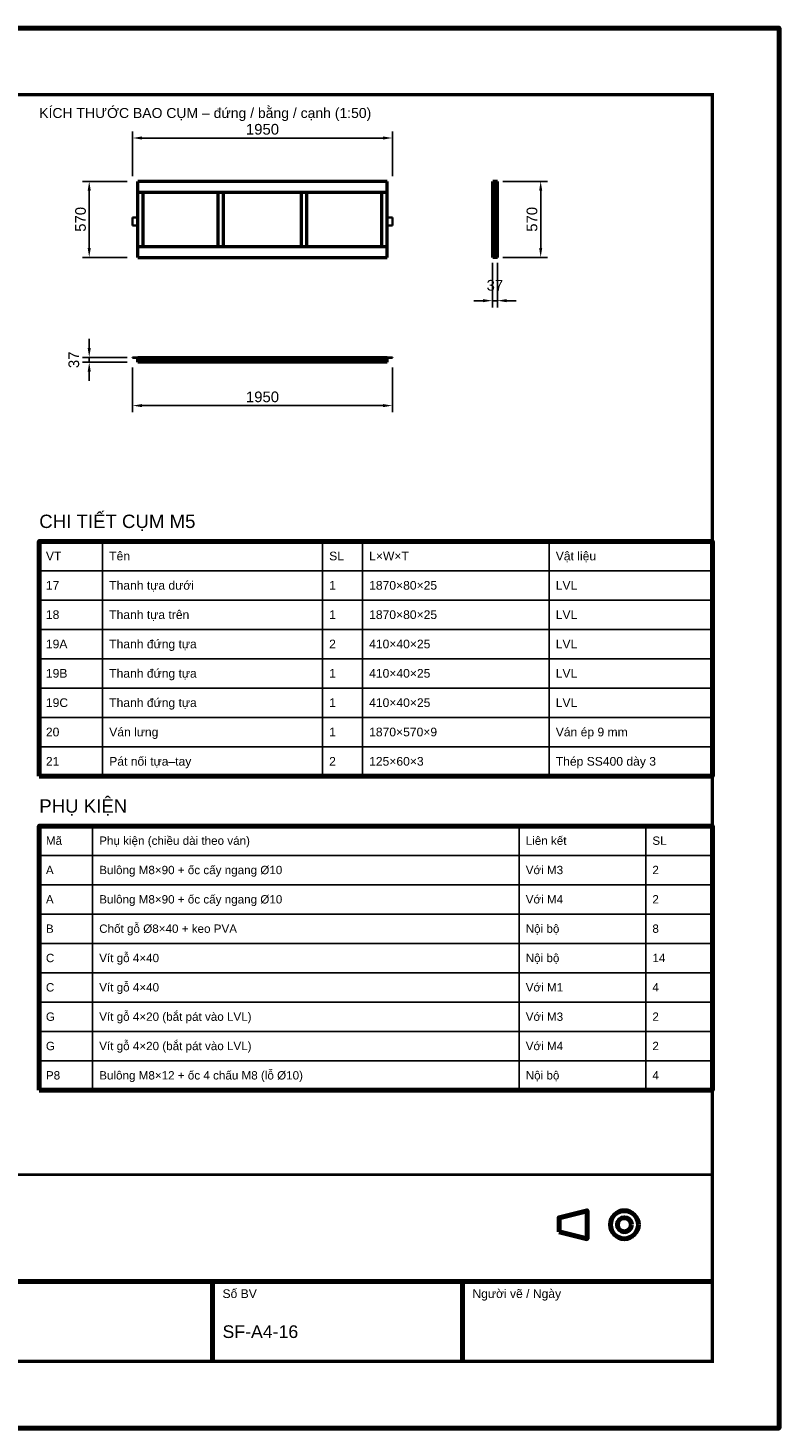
# Model space of a CAD drawing. Header units: millimetres. Extents: x 0 to 2970, y 0 to 2100.
# Tile 2 of 2: x 1843 to 2970, y 0 to 2100. Entities that reach past the tile are written whole.
import ezdxf
from ezdxf.enums import TextEntityAlignment as Align

# ---------------------------------------------------------------- set-up
doc = ezdxf.new("R2010")
doc.units = ezdxf.units.MM
doc.header["$LTSCALE"] = 10
for name, color, linetype, lineweight in [('0-KHUNG-BANVE', 7, 'CONTINUOUS', 70), ('1-NET-THAY', 7, 'CONTINUOUS', 50), ('11-SAT', 1, 'Continuous', 35), ('3-KICH-THUOC', 1, 'CONTINUOUS', 18), ('6-CHU', 7, 'CONTINUOUS', 25), ('7-BANG-KE', 7, 'CONTINUOUS', 25)]:
    doc.layers.add(name, color=color, linetype=linetype, lineweight=lineweight)
doc.styles.add('VN', font='arial.ttf')
doc.dimstyles.new('A4', dxfattribs={"dimscale": 10, "dimtxt": 1.6, "dimasz": 1.4, "dimexe": 1, "dimexo": 0.8, "dimgap": 0.5, "dimtad": 1, "dimdec": 1, "dimtxsty": 'VN', "dimcen": 2.5, "dimclrd": 1, "dimclre": 1, "dimclrt": 7, "dimazin": 3, "dimtfac": 1, "dimtmove": 0, "dimatfit": 3})

msp = doc.modelspace()

# ---------------------------------------------------------------- linework, layer by layer
at = {"layer": '0-KHUNG-BANVE'}
for p, q in [((1370, 220), (2870, 220)), ((2120, 100), (2120, 220)), ((2495, 100), (2495, 220))]:
    msp.add_line(p, q, dxfattribs=at)
for points in [[(0, 0), (2970, 0), (2970, 2100), (0, 2100)], [(1860, 978), (2870, 978), (2870, 1330), (1860, 1330)], [(1860, 507), (2870, 507), (2870, 903), (1860, 903)], [(2640, 294.5), (2682, 284), (2682, 326), (2640, 315.5)]]:
    msp.add_lwpolyline(points, close=True, dxfattribs=at)
for points, const_width in [([(200, 100), (2870, 100), (2870, 2000), (200, 2000)], 5), ([(1370, 100), (2870, 100), (2870, 380), (1370, 380)], 4)]:
    msp.add_lwpolyline(points, close=True, dxfattribs=dict(at, const_width=const_width))
for radius in [21, 10.5]:
    msp.add_circle((2738, 305), radius, dxfattribs=at)
at = {"layer": '1-NET-THAY'}
for p, q in [((2382, 1870), (2008, 1870)), ((2008, 1854), (2008, 1870)), ((2382, 1854), (2382, 1870)), ((2542.4, 1870), (2540.6, 1870)), ((2540.6, 1756), (2540.6, 1870)), ((2547.4, 1870), (2542.4, 1870)), ((2542.4, 1854), (2542.4, 1870)), ((2547.4, 1854), (2547.4, 1870)), ((2008, 1854), (2382, 1854)), ((2008, 1772), (2008, 1854)), ((2016, 1772), (2016, 1854)), ((2128.667, 1772), (2128.667, 1854)), ((2136.667, 1772), (2136.667, 1854)), ((2253.333, 1772), (2253.333, 1854)), ((2261.333, 1772), (2261.333, 1854)), ((2374, 1772), (2374, 1854)), ((2382, 1772), (2382, 1854)), ((2547.4, 1854), (2542.4, 1854)), ((2542.4, 1772), (2542.4, 1854)), ((2547.4, 1772), (2547.4, 1854)), ((2382, 1772), (2008, 1772)), ((2008, 1756), (2008, 1772)), ((2382, 1756), (2382, 1772)), ((2547.4, 1772), (2542.4, 1772)), ((2542.4, 1756), (2542.4, 1772)), ((2547.4, 1756), (2547.4, 1772)), ((2008, 1756), (2382, 1756)), ((2542.4, 1756), (2540.6, 1756)), ((2547.4, 1756), (2542.4, 1756)), ((2008, 1603.6), (2008, 1605.4)), ((2382, 1605.4), (2008, 1605.4)), ((2008, 1598.6), (2008, 1603.6)), ((2382, 1603.6), (2008, 1603.6)), ((2382, 1598.6), (2008, 1598.6)), ((2382, 1603.6), (2382, 1605.4)), ((2382, 1598.6), (2382, 1603.6))]:
    msp.add_line(p, q, dxfattribs=at)
at = {"layer": '11-SAT'}
for p, q in [((2008, 1816), (2000, 1816)), ((2000, 1804), (2000, 1816)), ((2390, 1816), (2382, 1816)), ((2390, 1804), (2390, 1816)), ((2540.6, 1816), (2540, 1816)), ((2540, 1804), (2540, 1816)), ((2000, 1804), (2008, 1804)), ((2382, 1804), (2390, 1804)), ((2540.6, 1804), (2540, 1804)), ((2000, 1605.4), (2000, 1606)), ((2025, 1606), (2000, 1606)), ((2008, 1605.4), (2000, 1605.4)), ((2025, 1605.4), (2025, 1606)), ((2365, 1605.4), (2365, 1606)), ((2390, 1606), (2365, 1606)), ((2390, 1605.4), (2382, 1605.4)), ((2390, 1605.4), (2390, 1606))]:
    msp.add_line(p, q, dxfattribs=at)
at = {"layer": '7-BANG-KE'}
for points in [[(1860, 1286), (1955, 1286), (1955, 1330), (1860, 1330)], [(1955, 1286), (2285, 1286), (2285, 1330), (1955, 1330)], [(2285, 1286), (2345, 1286), (2345, 1330), (2285, 1330)], [(2345, 1286), (2625, 1286), (2625, 1330), (2345, 1330)], [(2625, 1286), (2870, 1286), (2870, 1330), (2625, 1330)], [(1860, 1242), (1955, 1242), (1955, 1286), (1860, 1286)], [(1955, 1242), (2285, 1242), (2285, 1286), (1955, 1286)], [(2285, 1242), (2345, 1242), (2345, 1286), (2285, 1286)], [(2345, 1242), (2625, 1242), (2625, 1286), (2345, 1286)], [(2625, 1242), (2870, 1242), (2870, 1286), (2625, 1286)], [(1860, 1198), (1955, 1198), (1955, 1242), (1860, 1242)], [(1955, 1198), (2285, 1198), (2285, 1242), (1955, 1242)], [(2285, 1198), (2345, 1198), (2345, 1242), (2285, 1242)], [(2345, 1198), (2625, 1198), (2625, 1242), (2345, 1242)], [(2625, 1198), (2870, 1198), (2870, 1242), (2625, 1242)], [(1860, 1154), (1955, 1154), (1955, 1198), (1860, 1198)], [(1955, 1154), (2285, 1154), (2285, 1198), (1955, 1198)], [(2285, 1154), (2345, 1154), (2345, 1198), (2285, 1198)], [(2345, 1154), (2625, 1154), (2625, 1198), (2345, 1198)], [(2625, 1154), (2870, 1154), (2870, 1198), (2625, 1198)], [(1860, 1110), (1955, 1110), (1955, 1154), (1860, 1154)], [(1955, 1110), (2285, 1110), (2285, 1154), (1955, 1154)], [(2285, 1110), (2345, 1110), (2345, 1154), (2285, 1154)], [(2345, 1110), (2625, 1110), (2625, 1154), (2345, 1154)], [(2625, 1110), (2870, 1110), (2870, 1154), (2625, 1154)], [(1860, 1066), (1955, 1066), (1955, 1110), (1860, 1110)], [(1955, 1066), (2285, 1066), (2285, 1110), (1955, 1110)], [(2285, 1066), (2345, 1066), (2345, 1110), (2285, 1110)], [(2345, 1066), (2625, 1066), (2625, 1110), (2345, 1110)], [(2625, 1066), (2870, 1066), (2870, 1110), (2625, 1110)], [(1860, 1022), (1955, 1022), (1955, 1066), (1860, 1066)], [(1955, 1022), (2285, 1022), (2285, 1066), (1955, 1066)], [(2285, 1022), (2345, 1022), (2345, 1066), (2285, 1066)], [(2345, 1022), (2625, 1022), (2625, 1066), (2345, 1066)], [(2625, 1022), (2870, 1022), (2870, 1066), (2625, 1066)], [(1860, 978), (1955, 978), (1955, 1022), (1860, 1022)], [(1955, 978), (2285, 978), (2285, 1022), (1955, 1022)], [(2285, 978), (2345, 978), (2345, 1022), (2285, 1022)], [(2345, 978), (2625, 978), (2625, 1022), (2345, 1022)], [(2625, 978), (2870, 978), (2870, 1022), (2625, 1022)], [(1860, 859), (1940, 859), (1940, 903), (1860, 903)], [(1940, 859), (2580, 859), (2580, 903), (1940, 903)], [(2580, 859), (2770, 859), (2770, 903), (2580, 903)], [(2770, 859), (2870, 859), (2870, 903), (2770, 903)], [(1860, 815), (1940, 815), (1940, 859), (1860, 859)], [(1940, 815), (2580, 815), (2580, 859), (1940, 859)], [(2580, 815), (2770, 815), (2770, 859), (2580, 859)], [(2770, 815), (2870, 815), (2870, 859), (2770, 859)], [(1860, 771), (1940, 771), (1940, 815), (1860, 815)], [(1940, 771), (2580, 771), (2580, 815), (1940, 815)], [(2580, 771), (2770, 771), (2770, 815), (2580, 815)], [(2770, 771), (2870, 771), (2870, 815), (2770, 815)], [(1860, 727), (1940, 727), (1940, 771), (1860, 771)], [(1940, 727), (2580, 727), (2580, 771), (1940, 771)], [(2580, 727), (2770, 727), (2770, 771), (2580, 771)], [(2770, 727), (2870, 727), (2870, 771), (2770, 771)], [(1860, 683), (1940, 683), (1940, 727), (1860, 727)], [(1940, 683), (2580, 683), (2580, 727), (1940, 727)], [(2580, 683), (2770, 683), (2770, 727), (2580, 727)], [(2770, 683), (2870, 683), (2870, 727), (2770, 727)], [(1860, 639), (1940, 639), (1940, 683), (1860, 683)], [(1940, 639), (2580, 639), (2580, 683), (1940, 683)], [(2580, 639), (2770, 639), (2770, 683), (2580, 683)], [(2770, 639), (2870, 639), (2870, 683), (2770, 683)], [(1860, 595), (1940, 595), (1940, 639), (1860, 639)], [(1940, 595), (2580, 595), (2580, 639), (1940, 639)], [(2580, 595), (2770, 595), (2770, 639), (2580, 639)], [(2770, 595), (2870, 595), (2870, 639), (2770, 639)], [(1860, 551), (1940, 551), (1940, 595), (1860, 595)], [(1940, 551), (2580, 551), (2580, 595), (1940, 595)], [(2580, 551), (2770, 551), (2770, 595), (2580, 595)], [(2770, 551), (2870, 551), (2870, 595), (2770, 595)], [(1860, 507), (1940, 507), (1940, 551), (1860, 551)], [(1940, 507), (2580, 507), (2580, 551), (1940, 551)], [(2580, 507), (2770, 507), (2770, 551), (2580, 551)], [(2770, 507), (2870, 507), (2870, 551), (2770, 551)]]:
    msp.add_lwpolyline(points, close=True, dxfattribs=at)

# ---------------------------------------------------------------- texts
at = {"layer": '6-CHU', "style": 'VN'}
for s, height, p in [('KÍCH THƯỚC BAO CỤM – đứng / bằng / cạnh (1:50)', 15, (1860, 1965)), ('Số BV', 13, (2135, 195)), ('Người vẽ / Ngày', 13, (2510, 195)), ('SF-A4-16', 19, (2135, 135))]:
    msp.add_text(s, height=height, dxfattribs=at).set_placement(p)
at = {"layer": '7-BANG-KE', "style": 'VN'}
for s, p in [('CHI TIẾT CỤM M5', (1860, 1350)), ('PHỤ KIỆN', (1860, 923))]:
    msp.add_text(s, height=20, dxfattribs=at).set_placement(p)
for s, height, p in [('VT', 13, (1870, 1308)), ('Tên', 13, (1965, 1308)), ('SL', 13, (2295, 1308)), ('L×W×T', 13, (2355, 1308)), ('Vật liệu', 13, (2635, 1308)), ('17', 13, (1870, 1264)), ('Thanh tựa dưới', 13, (1965, 1264)), ('1', 13, (2295, 1264)), ('1870×80×25', 13, (2355, 1264)), ('LVL', 13, (2635, 1264)), ('18', 13, (1870, 1220)), ('Thanh tựa trên', 13, (1965, 1220)), ('1', 13, (2295, 1220)), ('1870×80×25', 13, (2355, 1220)), ('LVL', 13, (2635, 1220)), ('19A', 13, (1870, 1176)), ('Thanh đứng tựa', 13, (1965, 1176)), ('2', 13, (2295, 1176)), ('410×40×25', 13, (2355, 1176)), ('LVL', 13, (2635, 1176)), ('19B', 13, (1870, 1132)), ('Thanh đứng tựa', 13, (1965, 1132)), ('1', 13, (2295, 1132)), ('410×40×25', 13, (2355, 1132)), ('LVL', 13, (2635, 1132)), ('19C', 13, (1870, 1088)), ('Thanh đứng tựa', 13, (1965, 1088)), ('1', 13, (2295, 1088)), ('410×40×25', 13, (2355, 1088)), ('LVL', 13, (2635, 1088)), ('20', 13, (1870, 1044)), ('Ván lưng', 13, (1965, 1044)), ('1', 13, (2295, 1044)), ('1870×570×9', 13, (2355, 1044)), ('Ván ép 9 mm', 13, (2635, 1044)), ('Pát nối tựa–tay', 13, (1965, 1000)), ('Thép SS400 dày 3', 13, (2635, 1000)), ('21', 13, (1870, 1000)), ('2', 13, (2295, 1000)), ('125×60×3', 13, (2355, 1000)), ('Mã', 12.5, (1870, 881)), ('Phụ kiện (chiều dài theo ván)', 12.5, (1950, 881)), ('Liên kết', 12.5, (2590, 881)), ('SL', 12.5, (2780, 881)), ('A', 12.5, (1870, 837)), ('Bulông M8×90 + ốc cấy ngang %%c10', 12.5, (1950, 837)), ('Với M3', 12.5, (2590, 837)), ('2', 12.5, (2780, 837)), ('A', 12.5, (1870, 793)), ('Bulông M8×90 + ốc cấy ngang %%c10', 12.5, (1950, 793)), ('Với M4', 12.5, (2590, 793)), ('2', 12.5, (2780, 793)), ('Chốt gỗ %%c8×40 + keo PVA', 12.5, (1950, 749)), ('Nội bộ', 12.5, (2590, 749)), ('B', 12.5, (1870, 749)), ('8', 12.5, (2780, 749)), ('Vít gỗ 4×40', 12.5, (1950, 705)), ('C', 12.5, (1870, 705)), ('Nội bộ', 12.5, (2590, 705)), ('14', 12.5, (2780, 705)), ('C', 12.5, (1870, 661)), ('Vít gỗ 4×40', 12.5, (1950, 661)), ('Với M1', 12.5, (2590, 661)), ('4', 12.5, (2780, 661)), ('G', 12.5, (1870, 617)), ('Vít gỗ 4×20 (bắt pát vào LVL)', 12.5, (1950, 617)), ('Với M3', 12.5, (2590, 617)), ('2', 12.5, (2780, 617)), ('G', 12.5, (1870, 573)), ('Vít gỗ 4×20 (bắt pát vào LVL)', 12.5, (1950, 573)), ('Với M4', 12.5, (2590, 573)), ('2', 12.5, (2780, 573)), ('P8', 12.5, (1870, 529)), ('Bulông M8×12 + ốc 4 chấu M8 (lỗ %%c10)', 12.5, (1950, 529)), ('Nội bộ', 12.5, (2590, 529)), ('4', 12.5, (2780, 529))]:
    msp.add_text(s, height=height, dxfattribs=at).set_placement(p, align=Align.MIDDLE_LEFT)

# ---------------------------------------------------------------- dimensions: what is measured, and where the dimension line sits
at = {"layer": '3-KICH-THUOC'}
for base, p1, p2 in [((2000, 1935), (2000, 1870), (2390, 1870)), ((2540, 1691), (2540, 1756), (2547.4, 1756)), ((2000, 1533.6), (2000, 1598.6), (2390, 1598.6))]:
    msp.add_linear_dim(base=base, p1=p1, p2=p2, dimstyle='A4', override={"dimlfac": 5}, dxfattribs=at).render()
for base, p1, p2 in [((1935, 1756), (2000, 1756), (2000, 1870)), ((2612.4, 1756), (2547.4, 1756), (2547.4, 1870)), ((1935, 1598.6), (2000, 1598.6), (2000, 1606))]:
    msp.add_linear_dim(base=base, p1=p1, p2=p2, angle=90, dimstyle='A4', override={"dimlfac": 5}, dxfattribs=at).render()

doc.saveas('drawing.dxf')
